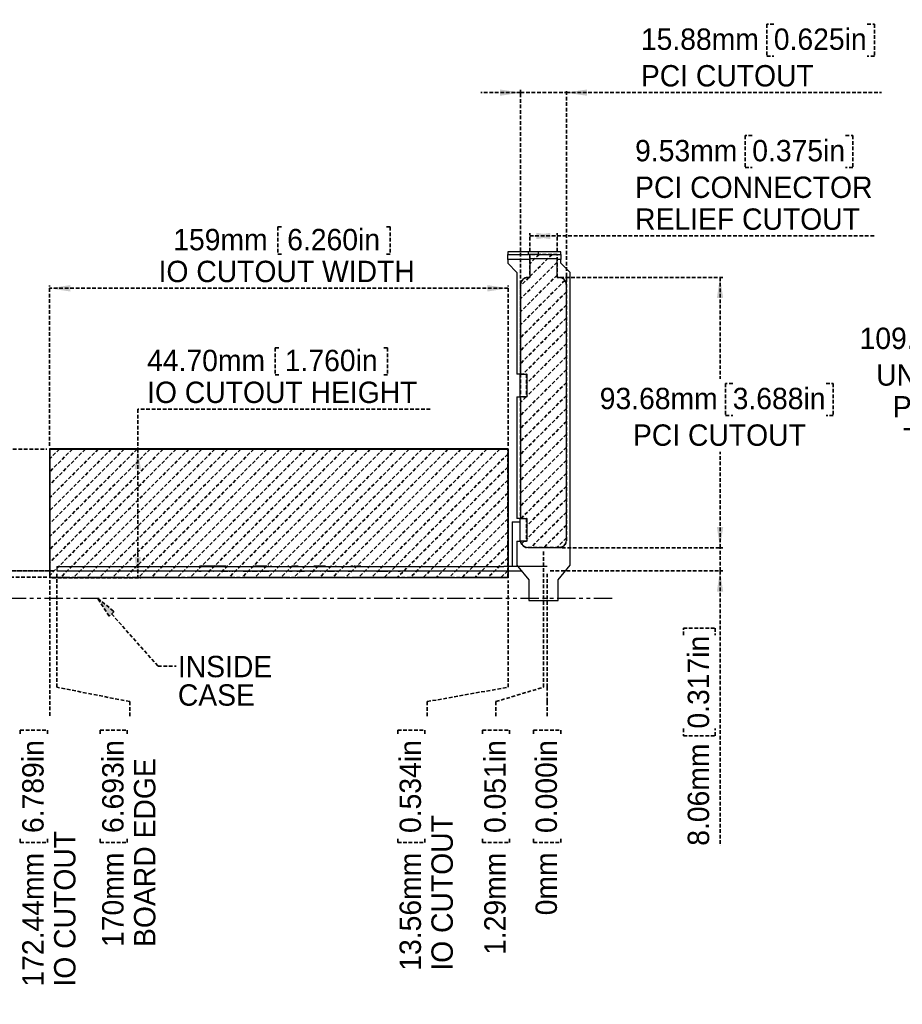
# Model space of a CAD drawing. Header units: millimetres. Extents: x 0 to 1280, y 0 to 1010.
# Tile 4 of 14: x 389 to 695, y 274 to 615. Entities that reach past the tile are written whole.
import ezdxf

# ---------------------------------------------------------------- set-up
doc = ezdxf.new("R2010")
doc.units = ezdxf.units.MM
for name, pattern in [('SLD-Center', [19.05, 15.24, -1.27, 1.27, -1.27]), ('SLD-Dashed', [1.905, 1.27, -0.635]), ('SLD-Phantom', [12.7, 6.35, -1.27, 1.27, -1.27, 1.27, -1.27]), ('SLD-Solid', [0])]:
    doc.linetypes.add(name, pattern=pattern)
doc.layers.add('LAYER0', color=179, linetype='SLD-Solid', lineweight=50)
doc.layers.add('LAYER1', color=179, linetype='SLD-Dashed', lineweight=35)
doc.layers.add('SLD-0', color=179, linetype='SLD-Solid')
doc.styles.add('SLDTEXTSTYLE0', font='ARIAL.TTF', dxfattribs={"width": 0.948})
doc.dimstyles.new('SLDDIMSTYLE0', dxfattribs={"dimtxt": 7.408333, "dimasz": 2.116667, "dimexe": 0, "dimexo": 0.0625, "dimgap": 1.852083, "dimtad": 0, "dimtih": 1, "dimtoh": 1, "dimdec": 0, "dimrnd": 1e-09, "dimdsep": 46, "dimtxsty": 'SLDTEXTSTYLE0', "dimblk1": 'NONE', "dimblk2": 'NONE', "dimsah": 1, "dimcen": 0.09, "dimadec": 0, "dimazin": 2, "dimtfac": 1, "dimtdec": 0, "dimtofl": 0, "dimtmove": 0, "dimatfit": 3, "dimldrblk": 'NONE', "dimfxl": 1, "dimfrac": 2, "dimtolj": 1, "dimtzin": 12, "dimarcsym": 0})
doc.dimstyles.new('SLDDIMSTYLE1', dxfattribs={"dimtxt": 7.408333, "dimasz": 2.116667, "dimexe": 0, "dimexo": 0.0625, "dimgap": 1.852083, "dimtad": 0, "dimtih": 1, "dimtoh": 1, "dimrnd": 1e-09, "dimzin": 12, "dimdsep": 46, "dimtxsty": 'SLDTEXTSTYLE0', "dimblk1": 'NONE', "dimblk2": 'NONE', "dimsah": 1, "dimcen": 0.09, "dimsd2": 1, "dimadec": 0, "dimazin": 3, "dimtfac": 1, "dimtdec": 0, "dimtofl": 0, "dimtmove": 0, "dimatfit": 3, "dimldrblk": 'NONE', "dimfxl": 1, "dimfrac": 2, "dimtolj": 1, "dimtzin": 12, "dimarcsym": 0})
doc.dimstyles.new('SLDDIMSTYLE2', dxfattribs={"dimtxt": 7.408333, "dimasz": 2.116667, "dimexe": 0, "dimexo": 0.0625, "dimgap": 1.852083, "dimtad": 0, "dimtih": 1, "dimtoh": 1, "dimdec": 0, "dimrnd": 1e-09, "dimzin": 12, "dimdsep": 46, "dimtxsty": 'SLDTEXTSTYLE0', "dimblk1": 'NONE', "dimblk2": 'NONE', "dimsah": 1, "dimcen": 0.09, "dimsd2": 1, "dimadec": 0, "dimazin": 3, "dimtfac": 1, "dimtdec": 0, "dimtofl": 0, "dimtmove": 0, "dimatfit": 3, "dimldrblk": 'NONE', "dimfxl": 1, "dimfrac": 2, "dimtolj": 1, "dimtzin": 12, "dimarcsym": 0})
doc.dimstyles.new('SLDDIMSTYLE3', dxfattribs={"dimtxt": 7.408333, "dimasz": 2.116667, "dimexe": 0, "dimexo": 0.0625, "dimgap": 1.852083, "dimtad": 0, "dimtih": 1, "dimtoh": 1, "dimrnd": 1e-09, "dimzin": 4, "dimdsep": 46, "dimtxsty": 'SLDTEXTSTYLE0', "dimblk1": 'NONE', "dimblk2": 'NONE', "dimsah": 1, "dimcen": 0.09, "dimsd2": 1, "dimadec": 0, "dimazin": 1, "dimtfac": 1, "dimtdec": 0, "dimtofl": 0, "dimtmove": 0, "dimatfit": 3, "dimldrblk": 'NONE', "dimfxl": 1, "dimfrac": 2, "dimtolj": 1, "dimtzin": 12, "dimarcsym": 0})
doc.dimstyles.new('SLDDIMSTYLE4', dxfattribs={"dimtxt": 7.408333, "dimasz": 2.116667, "dimexe": 0, "dimexo": 0.0625, "dimgap": 1.852083, "dimtad": 0, "dimtih": 1, "dimtoh": 1, "dimrnd": 1e-09, "dimzin": 12, "dimdsep": 46, "dimtxsty": 'SLDTEXTSTYLE0', "dimblk1": 'NONE', "dimblk2": 'NONE', "dimsah": 1, "dimcen": 0.09, "dimadec": 0, "dimazin": 3, "dimtfac": 1, "dimtofl": 0, "dimtmove": 0, "dimatfit": 3, "dimldrblk": 'NONE', "dimfxl": 1, "dimfrac": 2, "dimtolj": 1, "dimtzin": 12, "dimarcsym": 0})
doc.dimstyles.new('SLDDIMSTYLE5', dxfattribs={"dimtxt": 7.408333, "dimasz": 2.116667, "dimexe": 0, "dimexo": 0.0625, "dimgap": 1.852083, "dimtad": 0, "dimtih": 1, "dimtoh": 1, "dimdec": 0, "dimrnd": 1e-09, "dimzin": 12, "dimdsep": 46, "dimtxsty": 'SLDTEXTSTYLE0', "dimblk1": 'NONE', "dimblk2": 'NONE', "dimsah": 1, "dimcen": 0.09, "dimadec": 0, "dimazin": 3, "dimtfac": 1, "dimtofl": 0, "dimtmove": 0, "dimatfit": 3, "dimldrblk": 'NONE', "dimfxl": 1, "dimfrac": 2, "dimtolj": 1, "dimtzin": 12, "dimarcsym": 0})
doc.dimstyles.new('SLDDIMSTYLE6', dxfattribs={"dimtxt": 7.408333, "dimasz": 2.116667, "dimexe": 0, "dimexo": 0.0625, "dimgap": 1.852083, "dimtad": 0, "dimtih": 1, "dimtoh": 1, "dimrnd": 1e-09, "dimzin": 4, "dimdsep": 46, "dimtxsty": 'SLDTEXTSTYLE0', "dimblk1": 'NONE', "dimblk2": 'NONE', "dimsah": 1, "dimcen": 0.09, "dimadec": 0, "dimazin": 1, "dimtfac": 1, "dimtofl": 0, "dimtmove": 0, "dimatfit": 3, "dimldrblk": 'NONE', "dimfxl": 1, "dimfrac": 2, "dimtolj": 1, "dimtzin": 12, "dimarcsym": 0})
doc.dimstyles.new('SLDDIMSTYLE7', dxfattribs={"dimtxt": 7.408333, "dimasz": 2.116667, "dimexe": 0, "dimexo": 0.0625, "dimgap": 1.852083, "dimtad": 0, "dimtih": 1, "dimtoh": 1, "dimrnd": 1e-09, "dimzin": 12, "dimdsep": 46, "dimtxsty": 'SLDTEXTSTYLE0', "dimblk1": 'NONE', "dimblk2": 'NONE', "dimsah": 1, "dimcen": 0, "dimadec": 0, "dimazin": 3, "dimtfac": 1, "dimtmove": 0, "dimatfit": 3, "dimldrblk": 'NONE', "dimfxl": 1, "dimfrac": 2, "dimtolj": 1, "dimtzin": 12, "dimarcsym": 0})

# ---------------------------------------------------------------- blocks, each defined once
blk = doc.blocks.new('SW_NOTE_0_1')
at = {"layer": 'LAYER1', "color": 0, "insert": (0, 9.55), "char_height": 7.408, "attachment_point": 1, "style": 'SLDTEXTSTYLE0'}
blk.add_mtext('INSIDE', dxfattribs=at)
blk = doc.blocks.new('SW_NOTE_0_2')
at = {"layer": 'LAYER1', "color": 0, "insert": (0, 9.55), "char_height": 7.408, "attachment_point": 1, "style": 'SLDTEXTSTYLE0'}
blk.add_mtext('CASE', dxfattribs=at)
blk = doc.blocks.new('SW_NOTE_0')
at = {"layer": 'LAYER1', "color": 7}
for name, p in [('SW_NOTE_0_1', (0.58, -6.01)), ('SW_NOTE_0_2', (0.58, -15.88))]:
    blk.add_blockref(name, p, dxfattribs=at)
blk = doc.blocks.new('SW_HATCH_0')
at = {"color": 0, "linetype": 'SLD-Dashed', "lineweight": 35}
for p, q in [((0, 0), (-3.23, -3.23)), ((4.49, 0), (-3.23, -7.72)), ((6.29, -2.69), (-6.41, -15.39)), ((6.29, -7.18), (-6.41, -19.88)), ((-3.49, -7.98), (-6.41, -10.9)), ((8.96, -9), (-6.41, -24.37)), ((9.47, -12.98), (-6.41, -28.86)), ((9.47, -17.47), (-6.41, -33.35)), ((9.47, -21.96), (-6.41, -37.84)), ((9.47, -26.45), (-5.61, -41.53)), ((9.47, -30.94), (-4.37, -44.78)), ((9.47, -35.43), (-4.37, -49.27)), ((9.47, -39.92), (-6.41, -55.8)), ((9.47, -44.41), (-6.41, -60.29)), ((9.47, -48.9), (-6.41, -64.78)), ((-4.5, -49.4), (-6.41, -51.31)), ((9.47, -53.39), (-6.41, -69.27)), ((9.47, -57.88), (-6.41, -73.76)), ((9.47, -62.37), (-6.41, -78.25)), ((9.47, -66.86), (-6.41, -82.74)), ((9.47, -71.35), (-6.41, -87.23)), ((9.47, -75.84), (-6.25, -91.57)), ((9.47, -80.34), (-4.37, -94.17)), ((9.47, -84.83), (-4.37, -98.66)), ((9.47, -89.32), (-2.87, -101.65)), ((9.47, -93.81), (1.62, -101.65)), ((9.47, -98.3), (6.11, -101.65)), ((-5.15, -99.44), (-6.07, -100.37))]:
    blk.add_line(p, q, dxfattribs=at)
blk = doc.blocks.new('SW_HATCH_1')
at = {"color": 0, "linetype": 'SLD-Dashed', "lineweight": 35}
for p, q in [((0, 0), (-3.35, -3.35)), ((4.49, 0), (-3.35, -7.84)), ((8.98, 0), (-3.35, -12.33)), ((13.47, 0), (-3.35, -16.82)), ((17.96, 0), (-3.35, -21.31)), ((22.45, 0), (-3.35, -25.8)), ((26.94, 0), (-3.35, -30.29)), ((31.43, 0), (-3.35, -34.78)), ((35.92, 0), (-3.35, -39.27)), ((40.41, 0), (-3.35, -43.76)), ((44.9, 0), (0.45, -44.45)), ((49.39, 0), (4.94, -44.45)), ((53.88, 0), (9.43, -44.45)), ((58.37, 0), (13.92, -44.45)), ((62.86, 0), (18.41, -44.45)), ((67.35, 0), (22.9, -44.45)), ((71.84, 0), (27.39, -44.45)), ((76.33, 0), (31.88, -44.45)), ((80.82, 0), (36.37, -44.45)), ((85.31, 0), (40.86, -44.45)), ((89.8, 0), (45.35, -44.45)), ((94.29, 0), (49.84, -44.45)), ((98.78, 0), (54.33, -44.45)), ((103.27, 0), (58.82, -44.45)), ((107.76, 0), (63.31, -44.45)), ((112.25, 0), (67.8, -44.45)), ((116.74, 0), (72.29, -44.45)), ((121.23, 0), (76.78, -44.45)), ((125.72, 0), (81.27, -44.45)), ((130.21, 0), (85.76, -44.45)), ((134.7, 0), (90.25, -44.45)), ((139.19, 0), (94.74, -44.45)), ((143.68, 0), (99.23, -44.45)), ((148.17, 0), (103.72, -44.45)), ((152.66, 0), (108.21, -44.45)), ((155.4, -1.76), (112.7, -44.45)), ((155.4, -6.25), (117.19, -44.45)), ((155.4, -10.74), (121.68, -44.45)), ((155.4, -15.23), (126.17, -44.45)), ((155.4, -19.72), (130.66, -44.45)), ((155.4, -24.21), (135.16, -44.45)), ((155.4, -28.7), (139.65, -44.45)), ((155.4, -33.19), (144.14, -44.45)), ((155.4, -37.68), (148.63, -44.45)), ((155.4, -42.17), (153.12, -44.45))]:
    blk.add_line(p, q, dxfattribs=at)
blk = doc.blocks.new('_D')
at = {"layer": 'LAYER1'}
for p, q in [((572.2, 383.45), (572.2, 422.75)), ((572.2, 378.45), (572.2, 383.45)), ((572.2, 378.45), (572.2, 373.45)), ((567.51, 368.57), (576.89, 368.57)), ((567.51, 368.57), (567.51, 366.92)), ((576.89, 368.57), (576.89, 366.92)), ((567.51, 329.62), (567.51, 331.26)), ((576.89, 329.62), (576.89, 331.26)), ((567.51, 329.62), (576.89, 329.62))]:
    blk.add_line(p, q, dxfattribs=at)
at = {"layer": 'LAYER1', "char_height": 7.408, "attachment_point": 1, "rotation": 90, "style": 'SLDTEXTSTYLE0'}
for s, insert in [('0.000in', (568.17, 332.91)), ('0mm', (568.17, 304.39))]:
    blk.add_mtext(s, dxfattribs=dict(at, insert=insert))
blk = doc.blocks.new('_None')
blk = doc.blocks.new('_D_1')
at = {"layer": 'LAYER1', "color": 7}
for p, q in [((570.92, 383.45), (570.92, 430.81)), ((554.42, 378.45), (570.92, 383.45)), ((554.42, 378.45), (554.42, 373.45)), ((549.73, 368.57), (559.11, 368.57)), ((549.73, 368.57), (549.73, 366.92)), ((559.11, 368.57), (559.11, 366.92)), ((549.73, 329.62), (549.73, 331.26)), ((559.11, 329.62), (559.11, 331.26)), ((549.73, 329.62), (559.11, 329.62))]:
    blk.add_line(p, q, dxfattribs=at)
at = {"layer": 'LAYER1', "color": 7, "char_height": 7.408, "attachment_point": 1, "rotation": 90, "style": 'SLDTEXTSTYLE0'}
for s, insert in [('0.051in', (550.39, 332.91)), ('1.29mm', (550.39, 290.67))]:
    blk.add_mtext(s, dxfattribs=dict(at, insert=insert))
blk = doc.blocks.new('_D_2')
at = {"layer": 'LAYER1'}
for p, q in [((558.64, 383.45), (558.64, 420.4)), ((530.58, 378.45), (558.64, 383.45)), ((530.58, 378.45), (530.58, 373.45)), ((520.37, 368.57), (529.76, 368.57)), ((520.37, 368.57), (520.37, 366.92)), ((529.76, 368.57), (529.76, 366.92)), ((520.37, 329.62), (520.37, 331.26)), ((529.76, 329.62), (529.76, 331.26)), ((520.37, 329.62), (529.76, 329.62))]:
    blk.add_line(p, q, dxfattribs=at)
at = {"layer": 'LAYER1', "char_height": 7.408, "attachment_point": 1, "rotation": 90, "style": 'SLDTEXTSTYLE0'}
for s, insert in [('0.534in', (521.03, 332.91)), ('IO CUTOUT', (532.07, 285.18)), ('13.56mm', (521.03, 285.18))]:
    blk.add_mtext(s, dxfattribs=dict(at, insert=insert))
blk = doc.blocks.new('_D_3')
at = {"layer": 'LAYER1'}
for p, q in [((402.2, 383.45), (402.2, 422.75)), ((427.47, 378.45), (402.2, 383.45)), ((427.47, 378.45), (427.47, 373.45)), ((417.26, 368.57), (426.64, 368.57)), ((417.26, 368.57), (417.26, 366.92)), ((426.64, 368.57), (426.64, 366.92)), ((417.26, 329.62), (417.26, 331.26)), ((426.64, 329.62), (426.64, 331.26)), ((417.26, 329.62), (426.64, 329.62))]:
    blk.add_line(p, q, dxfattribs=at)
at = {"layer": 'LAYER1', "char_height": 7.408, "attachment_point": 1, "rotation": 90, "style": 'SLDTEXTSTYLE0'}
for s, insert in [('6.693in', (417.92, 332.91)), ('BOARD EDGE', (428.96, 293.41)), ('170mm', (417.92, 293.41))]:
    blk.add_mtext(s, dxfattribs=dict(at, insert=insert))
blk = doc.blocks.new('_D_4')
at = {"layer": 'LAYER1'}
for p, q in [((399.76, 420.53), (399.76, 373.45)), ((389.55, 368.57), (398.93, 368.57)), ((389.55, 368.57), (389.55, 366.92)), ((398.93, 368.57), (398.93, 366.92)), ((389.55, 329.62), (389.55, 331.26)), ((398.93, 329.62), (398.93, 331.26)), ((389.55, 329.62), (398.93, 329.62))]:
    blk.add_line(p, q, dxfattribs=at)
at = {"layer": 'LAYER1', "char_height": 7.408, "attachment_point": 1, "rotation": 90, "style": 'SLDTEXTSTYLE0'}
for s, insert in [('6.789in', (390.21, 332.91)), ('IO CUTOUT', (401.25, 279.68)), ('172.44mm', (390.21, 279.68))]:
    blk.add_mtext(s, dxfattribs=dict(at, insert=insert))
blk = doc.blocks.new('_D_6')
at = {"layer": 'LAYER1', "color": 7}
for p, q in [((286.32, 432.57), (283.85, 432.57)), ((283.85, 432.57), (283.85, 421.53)), ((318.7, 432.57), (321.16, 432.57)), ((321.16, 432.57), (321.16, 421.53)), ((283.85, 421.53), (286.32, 421.53)), ((321.16, 421.53), (318.7, 421.53)), ((398.76, 421.53), (323.63, 421.53))]:
    blk.add_line(p, q, dxfattribs=at)
at = {"layer": 'LAYER1', "color": 7, "char_height": 7.408, "attachment_point": 1, "style": 'SLDTEXTSTYLE0'}
for s, insert in [('7.30mm', (245.71, 431.08)), ('0.288in', (286.32, 431.08)), ('IO CUTOUT', (245.71, 418.39))]:
    blk.add_mtext(s, dxfattribs=dict(at, insert=insert))
blk = doc.blocks.new('_D_7')
at = {"layer": 'LAYER1', "color": 7}
for p, q in [((284.12, 461.71), (281.65, 461.71)), ((281.65, 461.71), (281.65, 450.67)), ((316.5, 461.71), (318.97, 461.71)), ((318.97, 461.71), (318.97, 450.67)), ((281.65, 450.67), (284.12, 450.67)), ((318.97, 450.67), (316.5, 450.67)), ((328.63, 450.67), (323.63, 450.67)), ((328.63, 450.67), (333.63, 423.75)), ((333.63, 423.75), (401.2, 423.75))]:
    blk.add_line(p, q, dxfattribs=at)
at = {"layer": 'LAYER1', "color": 7, "attachment_point": 1, "style": 'SLDTEXTSTYLE0'}
for s, insert, char_height in [('9.53mm', (243.51, 460.22), 7.408), ('0.375in', (284.12, 460.22), 7.408), ('BOARD BOTTOM', (243.51, 447.53), 7.4083)]:
    blk.add_mtext(s, dxfattribs=dict(at, insert=insert, char_height=char_height))
blk = doc.blocks.new('_D_8')
at = {"layer": 'LAYER1', "color": 7}
for p, q in [((286.32, 488.72), (283.85, 488.72)), ((283.85, 488.72), (283.85, 477.67)), ((318.7, 488.72), (321.16, 488.72)), ((321.16, 488.72), (321.16, 477.67)), ((283.85, 477.67), (286.32, 477.67)), ((321.16, 477.67), (318.7, 477.67)), ((328.63, 477.67), (323.63, 477.67)), ((328.63, 477.67), (333.63, 465.98)), ((333.63, 465.98), (398.76, 465.98))]:
    blk.add_line(p, q, dxfattribs=at)
at = {"layer": 'LAYER1', "color": 7, "char_height": 7.408, "attachment_point": 1, "style": 'SLDTEXTSTYLE0'}
for s, insert in [('51.75mm', (240.22, 487.22)), ('2.038in', (286.32, 487.22)), ('IO CUTOUT', (240.22, 474.53))]:
    blk.add_mtext(s, dxfattribs=dict(at, insert=insert))
blk = doc.blocks.new('_D_9')
at = {"layer": 'LAYER1', "color": 7}
for p, q in [((371.63, 423.75), (371.63, 437.58)), ((401.2, 423.75), (370.63, 423.75)), ((371.63, 423.75), (371.63, 414.22)), ((371.63, 414.22), (371.63, 291.66)), ((336.86, 364.65), (336.86, 367.12)), ((336.86, 367.12), (347.9, 367.12)), ((347.9, 367.12), (347.9, 364.65)), ((336.86, 332.27), (336.86, 329.8)), ((347.9, 329.8), (347.9, 332.27)), ((336.86, 329.8), (347.9, 329.8))]:
    blk.add_line(p, q, dxfattribs=at)
for points in [[(371.63, 423.75), (372.74, 430.94), (370.53, 430.94)], [(371.63, 414.22), (370.53, 407.03), (372.74, 407.03)]]:
    blk.add_solid(points, dxfattribs=at)
at = {"layer": 'LAYER1', "color": 7, "attachment_point": 1, "rotation": 90, "style": 'SLDTEXTSTYLE0'}
for s, insert, char_height in [('0.375in', (338.35, 332.27), 7.408), ('6-32 THREADED ', (351.04, 291.66), 7.4083), ('POST LENGTH', (362.08, 291.66), 7.4083), ('9.53mm', (338.35, 291.66), 7.408)]:
    blk.add_mtext(s, dxfattribs=dict(at, insert=insert, char_height=char_height))
blk = doc.blocks.new('_D_10')
at = {"layer": 'LAYER1'}
for p, q in [((478.79, 542.96), (478.79, 533.58)), ((478.79, 542.96), (480.43, 542.96)), ((517.74, 542.96), (516.09, 542.96)), ((517.74, 542.96), (517.74, 533.58)), ((478.79, 533.58), (480.43, 533.58)), ((517.74, 533.58), (516.09, 533.58)), ((399.63, 467.1), (399.63, 522.71)), ((558.64, 467.1), (558.64, 522.71)), ((558.64, 521.71), (399.63, 521.71))]:
    blk.add_line(p, q, dxfattribs=at)
for points in [[(399.63, 521.71), (406.83, 520.6), (406.83, 522.82)], [(558.64, 521.71), (551.45, 522.82), (551.45, 520.6)]]:
    blk.add_solid(points, dxfattribs=at)
at = {"layer": 'LAYER1', "attachment_point": 1, "style": 'SLDTEXTSTYLE0'}
for s, insert, char_height in [('6.260in', (482.08, 542.3), 7.408), ('159mm', (442.57, 542.3), 7.408), ('IO CUTOUT WIDTH', (437.48, 531.26), 7.4083)]:
    blk.add_mtext(s, dxfattribs=dict(at, insert=insert, char_height=char_height))
blk = doc.blocks.new('_D_11')
at = {"layer": 'LAYER1'}
for p, q in [((477.94, 501.06), (477.94, 491.68)), ((477.94, 501.06), (479.59, 501.06)), ((516.9, 501.06), (515.25, 501.06)), ((516.9, 501.06), (516.9, 491.68)), ((477.94, 491.68), (479.59, 491.68)), ((516.9, 491.68), (515.25, 491.68)), ((531.65, 479.81), (430.27, 479.81)), ((430.27, 479.81), (430.27, 466.1)), ((400.63, 466.1), (431.27, 466.1)), ((430.27, 466.1), (430.27, 421.4)), ((400.63, 421.4), (431.27, 421.4))]:
    blk.add_line(p, q, dxfattribs=at)
for points in [[(430.27, 466.1), (429.16, 458.91), (431.37, 458.91)], [(430.27, 421.4), (431.37, 428.59), (429.16, 428.59)]]:
    blk.add_solid(points, dxfattribs=at)
at = {"layer": 'LAYER1', "attachment_point": 1, "style": 'SLDTEXTSTYLE0'}
for s, insert, char_height in [('44.70mm', (433.5, 500.4), 7.408), ('1.760in', (481.24, 500.4), 7.408), ('IO CUTOUT HEIGHT', (433.5, 489.36), 7.4083)]:
    blk.add_mtext(s, dxfattribs=dict(at, insert=insert, char_height=char_height))
blk = doc.blocks.new('_D_12')
at = {"layer": 'LAYER1', "color": 7}
for p, q in [((576.68, 525.49), (633.12, 525.49)), ((632.12, 525.49), (632.12, 490.36)), ((636.51, 488.72), (634.04, 488.72)), ((634.04, 488.72), (634.04, 477.67)), ((668.89, 488.72), (671.36, 488.72)), ((671.36, 488.72), (671.36, 477.67)), ((634.04, 477.67), (636.51, 477.67)), ((671.36, 477.67), (668.89, 477.67)), ((632.12, 431.81), (632.12, 464.98)), ((577.31, 431.81), (633.12, 431.81))]:
    blk.add_line(p, q, dxfattribs=at)
for points in [[(632.12, 525.49), (631.02, 518.3), (633.23, 518.3)], [(632.12, 431.81), (633.23, 439), (631.02, 439)]]:
    blk.add_solid(points, dxfattribs=at)
at = {"layer": 'LAYER1', "color": 7, "char_height": 7.408, "attachment_point": 1, "style": 'SLDTEXTSTYLE0'}
for s, insert in [('93.68mm', (590.42, 487.22)), ('3.688in', (636.51, 487.22)), ('PCI CUTOUT', (601.94, 474.53))]:
    blk.add_mtext(s, dxfattribs=dict(at, insert=insert))
blk = doc.blocks.new('_D_13')
at = {"layer": 'LAYER1', "color": 7}
for p, q in [((650.78, 613.26), (648.31, 613.26)), ((648.31, 613.26), (648.31, 602.22)), ((683.16, 613.26), (685.63, 613.26)), ((685.63, 613.26), (685.63, 602.22)), ((648.31, 602.22), (650.78, 602.22)), ((685.63, 602.22), (683.16, 602.22)), ((562.98, 485.06), (562.98, 590.53)), ((578.85, 523.95), (578.85, 590.53)), ((562.98, 589.53), (549.15, 589.53)), ((562.98, 589.53), (578.85, 589.53)), ((578.85, 589.53), (688.1, 589.53))]:
    blk.add_line(p, q, dxfattribs=at)
for points in [[(562.98, 589.53), (555.79, 590.64), (555.79, 588.42)], [(578.85, 589.53), (586.04, 588.42), (586.04, 590.64)]]:
    blk.add_solid(points, dxfattribs=at)
at = {"layer": 'LAYER1', "color": 7, "char_height": 7.408, "attachment_point": 1, "style": 'SLDTEXTSTYLE0'}
for s, insert in [('15.88mm', (604.69, 611.77)), ('0.625in', (650.78, 611.77)), ('PCI CUTOUT', (604.69, 599.08))]:
    blk.add_mtext(s, dxfattribs=dict(at, insert=insert))
blk = doc.blocks.new('_D_14')
at = {"layer": 'LAYER1', "color": 7}
for p, q in [((632.12, 431.81), (632.12, 445.64)), ((577.31, 431.81), (633.12, 431.81)), ((632.12, 423.75), (632.12, 431.81)), ((573.2, 423.75), (633.12, 423.75)), ((632.12, 423.75), (632.12, 328.49)), ((619.43, 401.47), (619.43, 403.94)), ((619.43, 403.94), (630.48, 403.94)), ((630.48, 403.94), (630.48, 401.47)), ((619.43, 369.1), (619.43, 366.63)), ((630.48, 366.63), (630.48, 369.1)), ((619.43, 366.63), (630.48, 366.63))]:
    blk.add_line(p, q, dxfattribs=at)
for points in [[(632.12, 431.81), (633.23, 439), (631.02, 439)], [(632.12, 423.75), (631.02, 416.56), (633.23, 416.56)]]:
    blk.add_solid(points, dxfattribs=at)
at = {"layer": 'LAYER1', "color": 7, "char_height": 7.408, "attachment_point": 1, "rotation": 90, "style": 'SLDTEXTSTYLE0'}
for s, insert in [('0.317in', (620.93, 369.1)), ('8.06mm', (620.93, 328.49))]:
    blk.add_mtext(s, dxfattribs=dict(at, insert=insert))
blk = doc.blocks.new('_D_15')
at = {"layer": 'LAYER1', "color": 7}
for p, q in [((643.3, 574.62), (640.83, 574.62)), ((640.83, 574.62), (640.83, 563.58)), ((675.68, 574.62), (678.15, 574.62)), ((678.15, 574.62), (678.15, 563.58)), ((640.83, 563.58), (643.3, 563.58)), ((678.15, 563.58), (675.68, 563.58)), ((566.15, 534.46), (566.15, 540.84)), ((566.15, 539.84), (575.68, 539.84)), ((575.68, 534.46), (575.68, 540.84)), ((575.68, 539.84), (685.55, 539.84))]:
    blk.add_line(p, q, dxfattribs=at)
for points in [[(566.15, 539.84), (573.34, 538.74), (573.34, 540.95)], [(575.68, 539.84), (568.49, 540.95), (568.49, 538.74)]]:
    blk.add_solid(points, dxfattribs=at)
at = {"layer": 'LAYER1', "color": 7, "attachment_point": 1, "style": 'SLDTEXTSTYLE0'}
for s, insert, char_height in [('0.375in', (643.3, 573.13), 7.408), ('9.53mm', (602.69, 573.13), 7.408), ('PCI CONNECTOR', (602.69, 560.44), 7.4083), ('RELIEF CUTOUT', (602.69, 549.39), 7.4083)]:
    blk.add_mtext(s, dxfattribs=dict(at, insert=insert, char_height=char_height))
blk = doc.blocks.new('_D_29')
at = {"layer": 'LAYER1'}
for p, q in [((343.95, 814.53), (343.95, 805.15)), ((343.95, 814.53), (345.6, 814.53)), ((382.91, 814.53), (381.26, 814.53)), ((382.91, 814.53), (382.91, 805.15)), ((343.95, 805.15), (345.6, 805.15)), ((382.91, 805.15), (381.26, 805.15)), ((389.37, 793.28), (292.93, 793.28)), ((407.26, 768.41), (389.37, 793.28)), ((409.48, 765.32), (407.26, 768.41))]:
    blk.add_line(p, q, dxfattribs=at)
blk.add_solid([(407.26, 768.41), (403.96, 774.9), (402.16, 773.6)], dxfattribs=at)
at = {"layer": 'LAYER1', "char_height": 7.408, "attachment_point": 1, "style": 'SLDTEXTSTYLE0'}
for s, insert in [('%%c', (290.81, 813.87)), ('3.81mm', (305, 813.87)), ('0.150in', (347.25, 813.87)), ('TYP.', (329.78, 802.83))]:
    blk.add_mtext(s, dxfattribs=dict(at, insert=insert))
blk = doc.blocks.new('_D_41')
at = {"layer": 'LAYER1', "color": 7}
for p, q in [((899.5, 533.46), (723.96, 533.46)), ((724.96, 533.46), (724.96, 511.21)), ((732.1, 509.57), (729.63, 509.57)), ((729.63, 509.57), (729.63, 498.52)), ((764.47, 509.57), (766.94, 509.57)), ((766.94, 509.57), (766.94, 498.52)), ((729.63, 498.52), (732.1, 498.52)), ((766.94, 498.52), (764.47, 498.52)), ((724.96, 423.75), (724.96, 452.7)), ((912.2, 423.75), (723.96, 423.75))]:
    blk.add_line(p, q, dxfattribs=at)
for points in [[(724.96, 533.46), (723.86, 526.27), (726.07, 526.27)], [(724.96, 423.75), (726.07, 430.94), (723.86, 430.94)]]:
    blk.add_solid(points, dxfattribs=at)
at = {"layer": 'LAYER1', "color": 7, "attachment_point": 1, "style": 'SLDTEXTSTYLE0'}
for s, insert, char_height in [('109.72mm', (680.51, 508.07), 7.408), ('4.320in', (732.1, 508.07), 7.408), ('UNDER SIDE OF', (686.27, 495.38), 7.4083), ('PCI BRACKET', (692.04, 484.34), 7.4083), ('TO BOTTOM', (695.6, 473.3), 7.408), ('OF BOARD', (699.17, 462.25), 7.408)]:
    blk.add_mtext(s, dxfattribs=dict(at, insert=insert, char_height=char_height))

msp = doc.modelspace()

# ---------------------------------------------------------------- hatches: boundary and pattern name
at = {"layer": 'LAYER1'}
msp.add_hatch(color=256, dxfattribs=at).paths.add_polyline_path([(422.093, 409.643), (420.301, 408.051), (416.422, 414.224)], flags=0)

# ---------------------------------------------------------------- linework, layer by layer
at = {"layer": 'LAYER0', "linetype": 'SLD-Phantom', "lineweight": 25}
msp.add_line((594.733, 414.224), (351.33, 414.224), dxfattribs=at)
at = {"layer": 'LAYER1'}
for p, q in [((575.678, 533.465), (566.153, 533.465)), ((566.153, 533.465), (566.153, 525.489)), ((575.678, 525.489), (575.678, 533.465)), ((562.978, 522.949), (562.978, 491.936)), ((566.153, 525.489), (565.518, 525.489)), ((576.313, 525.489), (575.678, 525.489)), ((578.853, 434.354), (578.853, 522.949)), ((562.978, 491.936), (565.02, 491.936)), ((565.02, 491.936), (565.02, 484.062)), ((565.02, 484.062), (562.978, 484.062)), ((562.978, 484.062), (562.978, 441.898)), ((399.761, 465.977), (399.761, 421.527)), ((558.511, 465.977), (399.761, 465.977)), ((558.511, 421.527), (558.511, 465.977)), ((562.978, 441.898), (565.02, 441.898)), ((565.02, 441.898), (565.02, 434.024)), ((565.02, 434.024), (563, 434.024)), ((565.518, 431.814), (576.313, 431.814)), ((399.761, 421.527), (558.511, 421.527)), ((420.301, 408.051), (416.422, 414.224)), ((416.422, 414.224), (422.093, 409.643)), ((422.093, 409.643), (420.301, 408.051)), ((421.197, 408.847), (437.244, 390.776)), ((437.244, 390.776), (443.594, 390.776))]:
    msp.add_line(p, q, dxfattribs=at)
at = {"layer": 'LAYER1', "color": 7, "linetype": 'SLD-Solid', "lineweight": 25}
for p, q in [((399.761, 465.977), (558.511, 465.977)), ((399.761, 465.977), (399.761, 421.527)), ((558.511, 465.977), (558.511, 421.527)), ((399.761, 421.527), (558.511, 421.527))]:
    msp.add_line(p, q, dxfattribs=at)
at = {"layer": 'LAYER1'}
for centre, start, end in [((565.518, 522.949), 90, 180), ((576.313, 522.949), 0, 90), ((565.518, 434.354), 187.46759, 270), ((576.313, 434.354), 270, 0)]:
    msp.add_arc(centre, 2.54, start, end, dxfattribs=at)
at = {"layer": 'SLD-0', "color": 7, "linetype": 'SLD-Solid', "lineweight": 25}
for p, q in [((558.533, 534.379), (558.533, 533.465)), ((565.772, 534.379), (558.533, 534.379)), ((558.533, 533.465), (565.772, 533.465)), ((558.533, 531.687), (558.533, 533.465)), ((565.772, 533.465), (565.772, 534.379)), ((569.074, 534.379), (565.772, 534.379)), ((569.074, 533.465), (565.772, 533.465)), ((576.948, 534.379), (569.074, 534.379)), ((569.074, 534.379), (569.074, 533.465)), ((569.074, 533.465), (576.948, 533.465)), ((576.948, 533.465), (576.948, 534.379)), ((576.948, 533.465), (576.948, 531.687)), ((566.153, 531.687), (558.533, 531.687)), ((558.533, 531.687), (558.533, 530.417)), ((558.533, 530.417), (561.708, 527.242)), ((566.153, 531.986), (575.678, 531.986)), ((566.153, 531.986), (566.153, 531.687)), ((566.153, 531.687), (566.153, 525.489)), ((575.678, 531.687), (575.678, 531.986)), ((576.948, 531.687), (575.678, 531.687)), ((575.678, 525.489), (575.678, 531.687)), ((576.948, 530.417), (576.948, 531.687)), ((580.123, 527.242), (576.948, 530.417)), ((561.708, 527.242), (561.708, 491.936)), ((580.123, 425.769), (580.123, 527.242)), ((562.978, 522.949), (562.978, 491.936)), ((566.153, 525.489), (565.518, 525.489)), ((576.313, 525.489), (575.678, 525.489)), ((578.853, 434.354), (578.853, 522.949)), ((562.978, 491.936), (561.708, 491.936)), ((562.838, 484.062), (562.838, 491.936)), ((562.978, 491.936), (565.265, 491.936)), ((565.265, 484.062), (565.265, 491.936)), ((561.708, 484.062), (561.708, 441.898)), ((561.708, 484.062), (562.978, 484.062)), ((562.978, 484.062), (562.978, 441.898)), ((565.265, 484.062), (562.978, 484.062)), ((560.095, 440.755), (562.838, 440.755)), ((560.095, 440.755), (560.095, 425.332)), ((562.978, 441.898), (561.708, 441.898)), ((562.838, 434.024), (562.838, 441.898)), ((562.978, 441.898), (565.265, 441.898)), ((565.265, 434.024), (565.265, 441.898)), ((561.708, 434.024), (561.708, 425.769)), ((561.708, 434.024), (563, 434.024)), ((565.265, 434.024), (563, 434.024)), ((565.518, 431.814), (576.313, 431.814)), ((402.201, 425.337), (557.201, 425.337)), ((402.201, 425.337), (402.201, 423.749)), ((402.201, 423.749), (563.344, 423.749)), ((451.438, 423.724), (451.438, 423.749)), ((451.438, 423.724), (452.246, 423.724)), ((451.611, 425.362), (451.611, 425.337)), ((451.925, 425.362), (451.611, 425.362)), ((452.284, 425.362), (451.925, 425.362)), ((451.925, 425.362), (451.925, 425.337)), ((452.246, 423.724), (452.246, 423.749)), ((452.599, 425.362), (452.284, 425.362)), ((452.284, 425.362), (452.284, 425.337)), ((452.56, 423.724), (452.56, 423.749)), ((452.599, 425.362), (452.599, 425.337)), ((454.222, 425.362), (452.599, 425.362)), ((453.73, 423.724), (453.73, 423.749)), ((454.222, 425.362), (454.222, 425.337)), ((454.64, 425.362), (454.222, 425.362)), ((455.156, 425.362), (454.64, 425.362)), ((454.64, 425.362), (454.64, 425.337)), ((454.938, 423.724), (454.938, 423.749)), ((455.156, 425.362), (455.156, 425.337)), ((457.131, 425.362), (455.156, 425.362)), ((455.522, 423.724), (455.522, 423.749)), ((455.813, 423.724), (455.813, 423.749)), ((456.105, 423.724), (456.105, 423.749)), ((456.554, 423.724), (456.554, 423.749)), ((456.554, 423.724), (456.592, 423.724)), ((456.688, 423.724), (456.688, 423.749)), ((457.759, 425.362), (457.131, 425.362)), ((457.131, 425.362), (457.131, 425.337)), ((457.759, 425.362), (457.759, 425.337)), ((459.733, 425.362), (457.759, 425.362)), ((457.83, 423.724), (457.83, 423.749)), ((458.887, 423.724), (458.887, 423.749)), ((458.932, 423.724), (458.932, 423.749)), ((459.291, 423.724), (459.291, 423.749)), ((459.291, 423.724), (459.605, 423.724)), ((459.605, 423.724), (459.605, 423.749)), ((459.65, 423.724), (459.65, 423.749)), ((459.65, 423.724), (460.009, 423.724)), ((460.002, 425.362), (459.733, 425.362)), ((459.733, 425.362), (459.733, 425.337)), ((460.002, 425.362), (460.002, 425.337)), ((460.253, 425.362), (460.002, 425.362)), ((460.009, 423.724), (460.009, 423.749)), ((460.009, 423.724), (461.445, 423.724)), ((460.253, 425.362), (460.253, 425.337)), ((460.361, 425.362), (460.361, 425.337)), ((460.675, 425.362), (460.361, 425.362)), ((460.675, 425.362), (460.675, 425.337)), ((460.926, 425.362), (460.675, 425.362)), ((460.926, 425.362), (460.926, 425.337)), ((461.445, 423.724), (461.445, 423.749)), ((461.579, 423.724), (461.579, 423.749)), ((461.817, 425.362), (461.817, 425.337)), ((461.938, 423.724), (461.938, 423.749)), ((461.938, 423.724), (462.252, 423.724)), ((462.252, 423.724), (462.252, 423.749)), ((462.515, 425.362), (462.515, 425.337)), ((462.881, 423.724), (462.881, 423.749)), ((462.881, 423.724), (463.195, 423.724)), ((463.195, 423.724), (463.195, 423.749)), ((463.554, 423.724), (463.554, 423.749)), ((463.554, 423.724), (464.361, 423.724)), ((463.727, 425.362), (463.727, 425.337)), ((464.361, 423.724), (464.361, 423.749)), ((464.4, 425.362), (464.4, 425.337)), ((466.245, 425.362), (466.245, 425.337)), ((466.829, 423.724), (466.829, 423.749)), ((466.829, 423.724), (466.942, 423.724)), ((466.942, 423.724), (466.942, 423.749)), ((466.942, 423.724), (467.256, 423.724)), ((467.256, 423.724), (467.256, 423.749)), ((467.256, 423.724), (468.715, 423.724)), ((468.079, 425.362), (468.079, 425.337)), ((468.187, 425.362), (468.187, 425.337)), ((468.715, 423.724), (468.715, 423.749)), ((468.715, 423.724), (469.163, 423.724)), ((468.86, 425.362), (468.86, 425.337)), ((469.163, 423.724), (469.163, 423.749)), ((469.163, 423.724), (469.297, 423.724)), ((469.297, 423.724), (469.297, 423.749)), ((469.432, 423.724), (469.432, 423.749)), ((469.813, 423.724), (469.813, 423.749)), ((469.813, 423.724), (471.788, 423.724)), ((469.953, 425.362), (469.953, 425.337)), ((470.323, 425.362), (470.323, 425.337)), ((470.727, 425.362), (470.727, 425.337)), ((471.041, 425.362), (470.727, 425.362)), ((471.534, 425.362), (471.041, 425.362)), ((471.041, 425.362), (471.041, 425.337)), ((471.131, 425.362), (471.131, 425.337)), ((471.534, 425.362), (471.534, 425.337)), ((471.624, 425.362), (471.534, 425.362)), ((471.624, 425.362), (471.624, 425.337)), ((471.967, 425.362), (471.624, 425.362)), ((471.788, 423.724), (471.788, 423.749)), ((471.967, 425.362), (471.967, 425.337)), ((472.499, 425.362), (471.967, 425.362)), ((472.416, 423.724), (472.416, 423.749)), ((472.416, 423.724), (474.39, 423.724)), ((472.499, 425.362), (472.499, 425.337)), ((474.086, 425.362), (472.499, 425.362)), ((474.086, 425.362), (474.086, 425.337)), ((474.603, 425.362), (474.086, 425.362)), ((474.39, 423.724), (474.39, 423.749)), ((474.39, 423.724), (475.018, 423.724)), ((474.603, 425.362), (474.603, 425.337)), ((474.945, 425.362), (474.603, 425.362)), ((474.945, 425.362), (474.945, 425.337)), ((475.018, 423.724), (475.018, 423.749)), ((475.018, 423.724), (475.705, 423.724)), ((475.393, 425.362), (475.393, 425.337)), ((475.708, 425.362), (475.393, 425.362)), ((475.705, 423.724), (475.705, 423.749)), ((475.708, 425.362), (475.708, 425.337)), ((475.764, 425.362), (475.764, 425.337)), ((476.272, 425.362), (476.272, 425.337)), ((476.432, 425.362), (476.272, 425.362)), ((476.432, 425.362), (476.432, 425.337)), ((476.605, 425.362), (476.432, 425.362)), ((476.502, 423.724), (476.502, 423.749)), ((476.605, 425.362), (476.605, 425.337)), ((476.829, 425.362), (476.829, 425.337)), ((477.172, 423.724), (477.172, 423.749)), ((477.24, 423.724), (477.24, 423.749)), ((477.599, 423.724), (477.599, 423.749)), ((478.116, 425.362), (478.116, 425.337)), ((479.057, 423.724), (479.057, 423.749)), ((479.297, 425.362), (479.297, 425.337)), ((479.432, 425.362), (479.394, 425.362)), ((479.432, 425.362), (479.432, 425.337)), ((479.477, 425.362), (479.432, 425.362)), ((479.477, 425.362), (479.477, 425.337)), ((479.881, 425.362), (479.881, 425.337)), ((479.925, 425.362), (479.925, 425.337)), ((479.97, 425.362), (479.97, 425.337)), ((480.874, 423.724), (480.874, 423.749)), ((481.304, 425.362), (481.304, 425.337)), ((482.349, 425.362), (482.304, 425.362)), ((482.349, 425.362), (482.349, 425.337)), ((482.663, 425.362), (482.349, 425.362)), ((482.663, 425.362), (482.663, 425.337)), ((482.736, 423.724), (482.736, 423.749)), ((482.833, 423.724), (483.454, 423.724)), ((483.447, 425.362), (483.447, 425.337)), ((483.454, 423.724), (483.454, 423.749)), ((483.454, 423.724), (483.768, 423.724)), ((483.768, 423.724), (483.768, 423.749)), ((483.782, 423.724), (483.782, 423.749)), ((484.054, 425.362), (484.054, 425.337)), ((484.368, 425.362), (484.054, 425.362)), ((484.368, 425.362), (484.368, 425.337)), ((484.413, 425.362), (484.413, 425.337)), ((484.502, 425.362), (484.413, 425.362)), ((484.502, 425.362), (484.502, 425.337)), ((484.817, 425.362), (484.502, 425.362)), ((484.593, 423.724), (484.593, 423.749)), ((485.901, 425.362), (484.817, 425.362)), ((484.817, 425.362), (484.817, 425.337)), ((485.256, 423.724), (485.312, 423.724)), ((485.348, 423.724), (485.348, 423.749)), ((485.384, 423.724), (485.384, 423.749)), ((485.384, 423.724), (485.698, 423.724)), ((485.698, 423.724), (485.698, 423.749)), ((485.698, 423.724), (485.72, 423.724)), ((485.72, 423.724), (485.72, 423.749)), ((485.901, 425.362), (485.901, 425.337)), ((486.192, 423.724), (486.192, 423.749)), ((486.192, 423.724), (488.031, 423.724)), ((487.688, 425.362), (487.688, 425.337)), ((487.979, 425.362), (487.979, 425.337)), ((488.031, 423.724), (488.031, 423.749)), ((488.227, 425.362), (488.227, 425.337)), ((488.631, 425.362), (488.227, 425.362)), ((488.512, 423.724), (488.512, 423.749)), ((488.631, 425.362), (488.631, 425.337)), ((489.034, 425.362), (489.034, 425.337)), ((489.079, 425.362), (489.079, 425.337)), ((489.214, 425.362), (489.214, 425.337)), ((489.445, 423.724), (489.445, 423.749)), ((489.49, 423.724), (489.49, 423.749)), ((489.781, 423.724), (489.781, 423.749)), ((490.172, 423.724), (490.172, 423.749)), ((490.172, 423.724), (491.217, 423.724)), ((491.217, 423.724), (491.217, 423.749)), ((491.217, 423.724), (491.459, 423.724)), ((492.086, 425.362), (491.278, 425.362)), ((491.278, 425.362), (491.278, 425.337)), ((491.459, 423.724), (491.459, 423.749)), ((491.935, 423.724), (491.935, 423.749)), ((492.031, 423.724), (492.126, 423.724)), ((492.759, 425.362), (492.086, 425.362)), ((492.086, 425.362), (492.086, 425.337)), ((492.126, 423.724), (492.126, 423.749)), ((492.563, 423.724), (492.563, 423.749)), ((492.759, 425.362), (492.759, 425.337)), ((492.855, 423.724), (492.855, 423.749)), ((492.938, 425.362), (492.938, 425.337)), ((493.477, 425.362), (492.938, 425.362)), ((493.147, 423.724), (493.147, 423.749)), ((493.236, 423.724), (493.236, 423.749)), ((493.477, 425.362), (493.477, 425.337)), ((493.791, 425.362), (493.477, 425.362)), ((493.595, 423.724), (493.595, 423.749)), ((493.595, 423.724), (493.73, 423.724)), ((493.73, 423.724), (493.73, 423.749)), ((495.361, 425.362), (493.791, 425.362)), ((493.791, 425.362), (493.791, 425.337)), ((494.772, 423.724), (494.772, 423.749)), ((495.361, 425.362), (495.361, 425.337)), ((495.653, 425.362), (495.653, 425.337)), ((495.794, 423.724), (495.794, 423.749)), ((495.945, 425.362), (495.945, 425.337)), ((495.974, 423.724), (495.974, 423.749)), ((496.034, 425.362), (496.034, 425.337)), ((496.07, 423.724), (496.333, 423.724)), ((496.326, 425.362), (496.326, 425.337)), ((496.333, 423.724), (496.333, 423.749)), ((496.333, 423.724), (496.647, 423.724)), ((496.438, 425.362), (496.438, 425.337)), ((496.647, 423.724), (496.647, 423.749)), ((496.647, 423.724), (496.692, 423.724)), ((496.692, 423.724), (496.692, 423.749)), ((496.692, 423.724), (497.05, 423.724)), ((497.05, 423.724), (497.05, 423.749)), ((497.05, 423.724), (498.486, 423.724)), ((497.506, 425.362), (497.506, 425.337)), ((498.486, 423.724), (498.486, 423.749)), ((498.621, 423.724), (498.621, 423.749)), ((498.727, 425.362), (498.727, 425.337)), ((498.778, 423.724), (498.778, 423.749)), ((499.086, 425.362), (498.823, 425.362)), ((499.086, 425.362), (499.086, 425.337)), ((499.204, 423.724), (499.204, 423.749)), ((499.204, 423.724), (499.518, 423.724)), ((499.518, 423.724), (499.518, 423.749)), ((499.873, 423.724), (499.873, 423.749)), ((500.253, 425.362), (500.253, 425.337)), ((500.4, 423.724), (500.4, 423.749)), ((501.214, 423.724), (501.214, 423.749)), ((501.733, 425.362), (501.419, 425.362)), ((501.464, 425.362), (501.464, 425.337)), ((501.733, 425.362), (501.733, 425.337)), ((501.823, 425.362), (501.823, 425.337)), ((502.153, 423.724), (502.153, 423.749)), ((502.891, 425.362), (502.891, 425.337)), ((503.018, 423.724), (503.018, 423.749)), ((503.175, 423.724), (503.175, 423.749)), ((503.175, 423.724), (503.736, 423.724)), ((503.736, 423.724), (503.736, 423.749)), ((503.736, 423.724), (504.05, 423.724)), ((504.05, 423.724), (504.05, 423.749)), ((504.425, 425.362), (504.111, 425.362)), ((504.111, 425.362), (504.111, 425.337)), ((504.405, 423.724), (504.405, 423.749)), ((504.425, 425.362), (504.425, 425.337)), ((504.47, 425.362), (504.425, 425.362)), ((504.47, 425.362), (504.47, 425.337)), ((504.517, 425.362), (504.47, 425.362)), ((504.517, 425.362), (504.517, 425.337)), ((504.737, 425.362), (504.517, 425.362)), ((504.737, 425.362), (504.737, 425.337)), ((504.784, 425.362), (504.737, 425.362)), ((504.829, 425.362), (504.784, 425.362)), ((504.784, 425.362), (504.784, 425.337)), ((504.829, 425.362), (504.829, 425.337)), ((504.932, 423.724), (504.932, 423.749)), ((505.143, 425.362), (505.143, 425.337)), ((505.19, 425.362), (505.143, 425.362)), ((505.19, 425.362), (505.19, 425.337)), ((505.411, 425.362), (505.19, 425.362)), ((505.411, 425.362), (505.411, 425.337)), ((505.413, 425.362), (505.411, 425.362)), ((505.413, 425.362), (505.413, 425.337)), ((505.46, 425.362), (505.413, 425.362)), ((505.46, 425.362), (505.46, 425.337)), ((505.678, 425.362), (505.46, 425.362)), ((505.678, 425.362), (505.678, 425.337)), ((505.727, 425.362), (505.678, 425.362)), ((505.727, 425.362), (505.727, 425.337)), ((505.746, 423.724), (505.746, 423.749)), ((506.086, 425.362), (506.086, 425.337)), ((506.893, 425.362), (506.086, 425.362)), ((506.685, 423.724), (506.685, 423.749)), ((507.567, 425.362), (506.893, 425.362)), ((506.893, 425.362), (506.893, 425.337)), ((507.55, 423.724), (507.55, 423.749)), ((507.567, 425.362), (507.567, 425.337)), ((508.65, 423.724), (508.65, 423.749)), ((508.919, 423.724), (508.919, 423.749)), ((509.458, 423.724), (509.458, 423.749)), ((511.275, 423.724), (511.275, 423.749)), ((513.137, 423.724), (513.137, 423.749)), ((513.586, 423.724), (513.586, 423.749)), ((513.586, 423.724), (515.246, 423.724)), ((515.246, 423.724), (515.246, 423.749)), ((515.246, 423.724), (515.291, 423.724)), ((515.291, 423.724), (515.291, 423.749)), ((515.291, 423.724), (516.906, 423.724)), ((516.906, 423.724), (516.906, 423.749)), ((517.534, 423.724), (517.534, 423.749)), ((517.534, 423.724), (518.235, 423.724)), ((518.235, 423.724), (518.235, 423.749)), ((519.028, 423.724), (519.028, 423.749)), ((519.733, 423.724), (519.733, 423.749)), ((519.778, 423.724), (519.778, 423.749)), ((520.496, 423.724), (520.496, 423.749)), ((520.496, 423.724), (521.203, 423.724)), ((521.203, 423.724), (521.203, 423.749)), ((522.313, 423.724), (522.313, 423.749)), ((523.368, 423.724), (523.368, 423.749)), ((557.201, 425.332), (557.201, 425.337)), ((562.062, 425.332), (557.201, 425.332)), ((559.256, 425.362), (559.256, 425.337)), ((561.708, 425.769), (562.058, 425.337)), ((572.201, 425.337), (562.058, 425.337)), ((562.062, 425.332), (565.823, 420.689)), ((572.201, 425.332), (562.062, 425.332)), ((568.985, 425.337), (568.985, 425.332)), ((572.201, 425.337), (572.201, 425.332)), ((576.008, 420.689), (580.123, 425.769)), ((565.823, 420.689), (565.823, 413.45)), ((576.008, 413.45), (576.008, 420.689)), ((565.823, 413.45), (576.008, 413.45))]:
    msp.add_line(p, q, dxfattribs=at)
at = {"layer": 'SLD-0', "color": 7, "linetype": 'SLD-Solid'}
for p, q in [((558.638, 466.104), (399.634, 466.104)), ((399.634, 466.104), (399.634, 421.4)), ((558.638, 466.104), (558.638, 421.4)), ((558.638, 421.4), (399.634, 421.4))]:
    msp.add_line(p, q, dxfattribs=at)
at = {"layer": 'SLD-0', "color": 7, "linetype": 'SLD-Center'}
for p, q in [((558.511, 465.977), (399.761, 465.977)), ((399.761, 465.977), (399.761, 421.527)), ((558.511, 465.977), (558.511, 421.527)), ((558.511, 421.527), (399.761, 421.527))]:
    msp.add_line(p, q, dxfattribs=at)
at = {"layer": 'SLD-0', "color": 7, "linetype": 'SLD-Solid', "lineweight": 25}
for centre, start, end in [((565.518, 522.949), 90, 180), ((576.313, 522.949), 0, 90), ((565.518, 434.354), 187.46759, 270), ((576.313, 434.354), 270, 0)]:
    msp.add_arc(centre, 2.54, start, end, dxfattribs=at)

# ---------------------------------------------------------------- block references
at = {"color": 7, "linetype": 'SLD-Dashed', "lineweight": 35}
for name, p in [('SW_HATCH_0', (569.386, 533.465)), ('SW_HATCH_1', (403.115, 465.977))]:
    msp.add_blockref(name, p, dxfattribs=at)
at = {"color": 7, "linetype": 'Continuous'}
msp.add_blockref('SW_NOTE_0', (443.594, 390.776), dxfattribs=at)

# ---------------------------------------------------------------- dimensions: what is measured, and where the dimension line sits
at = {"layer": 'LAYER1'}
dim = msp.add_diameter_dim_2p(p1=(1.791, 3.363), p2=(0, 0), text='<>mm\\PTYP.', dimstyle='SLDDIMSTYLE7', dxfattribs=at)
dim.commit()
dim.dimension.update_dxf_attribs({"geometry": '_D_29', "text_midpoint": (340.357, 804.319), "dimtype": 163})
at = {"layer": 'LAYER1', "color": 7}
for base, p1, p2, text, picture, middle in [((562.97802042, 589.530831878), (578.85302042, 522.948816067), (562.97802042, 484.061504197), '<>mm\\PPCI CUTOUT', '_D_13', (646.391980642, 589.530831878)), ((566.15302042, 539.84366773), (575.67802042, 533.464504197), (566.15302042, 533.464504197), '<>mm\\PPCI CONNECTOR\\PRELIEF CUTOUT', '_D_15', (644.12302042, 539.84366773))]:
    dim = msp.add_linear_dim(base=base, p1=p1, p2=p2, text=text, dimstyle='SLDDIMSTYLE4', dxfattribs=at)
    dim.commit()
    dim.dimension.update_dxf_attribs({"geometry": picture, "text_midpoint": middle, "dimtype": 160})
at = {"layer": 'LAYER1'}
dim = msp.add_linear_dim(base=(558.638, 521.711), p1=(399.634, 466.104), p2=(558.638, 466.104), text='<>mm\\PIO CUTOUT WIDTH', dimstyle='SLDDIMSTYLE5', dxfattribs=at)
dim.commit()
dim.dimension.update_dxf_attribs({"geometry": '_D_10', "text_midpoint": (481.802, 521.711), "dimtype": 160})
at = {"layer": 'LAYER1', "color": 7}
for base, p1, p2, text, picture, middle in [((724.962, 533.465), (913.203, 423.749), (900.503, 533.465), '<>mm\\PUNDER SIDE OF\\PPCI BRACKET\\PTO BOTTOM\\POF BOARD', '_D_41', (724.962, 481.958)), ((632.123, 525.4888), (576.313, 431.8136), (575.678, 525.4888), '<>mm\\PPCI CUTOUT', '_D_12', (632.123, 477.6727)), ((632.123, 423.7492), (576.313, 431.8136), (572.2011, 423.7492), '<>mm', '_D_14', (632.123, 367.4495)), ((371.63412042, 423.749204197), (351.329775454, 414.224204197), (402.20112042, 423.749204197), '<>mm\\P6-32 THREADED \\PPOST LENGTH', '_D_9', (371.63412042, 331.449504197))]:
    dim = msp.add_linear_dim(base=base, p1=p1, p2=p2, angle=90, text=text, dimstyle='SLDDIMSTYLE4', dxfattribs=at)
    dim.commit()
    dim.dimension.update_dxf_attribs({"geometry": picture, "text_midpoint": middle, "dimtype": 160})
at = {"layer": 'LAYER1'}
dim = msp.add_linear_dim(base=(429.526, 466.104), p1=(399.634, 421.4), p2=(399.634, 466.104), angle=90, text='<>mm   \\PIO CUTOUT HEIGHT', dimstyle='SLDDIMSTYLE6', dxfattribs=at)
dim.commit()
dim.dimension.update_dxf_attribs({"geometry": '_D_11', "text_midpoint": (429.526, 490.849), "dimtype": 160})
at = {"layer": 'LAYER1', "color": 7}
for feature_location, offset, dtype, origin, text, dimstyle, picture, middle in [((399.76112042, 465.976704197), (-117.833174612, 0), 0, (399.76112042, 465.976704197), '<>mm\\PIO CUTOUT', 'SLDDIMSTYLE1', '_D_8', (253.951198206, 465.976704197)), ((402.20112042, 423.749204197), (-118.626875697, 0), 0, (402.20112042, 423.749204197), '<>mm\\PBOARD BOTTOM', 'SLDDIMSTYLE1', '_D_7', (242.30365713, 423.749204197)), ((399.76112042, 421.526704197), (-115.08934557, 0), 0, (399.76112042, 421.526704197), '<>mm\\PIO CUTOUT', 'SLDDIMSTYLE3', '_D_6', (256.695027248, 421.526704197)), ((570.91552042, 431.813616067), (0, -100.549761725), 1, (570.91552042, 431.813616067), '<>mm', 'SLDDIMSTYLE1', '_D_1', (570.91552042, 307.788699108))]:
    dim = msp.add_ordinate_dim(feature_location=feature_location, offset=offset, dtype=dtype, origin=origin, text=text, dimstyle=dimstyle, dxfattribs=at)
    dim.commit()
    dim.dimension.update_dxf_attribs({"geometry": picture, "text_midpoint": middle})
at = {"layer": 'LAYER1'}
for feature_location, offset, origin, text, dimstyle, picture, middle in [((402.20112042, 423.749204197), (0, -91.115617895), (402.20112042, 423.749204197), '<>mm\\PBOARD EDGE', 'SLDDIMSTYLE2', '_D_3', (402.20112042, 298.704450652)), ((572.201120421, 423.749204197), (0, -85.624932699), (572.201120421, 423.749204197), '<>mm', 'SLDDIMSTYLE0', '_D', (572.201120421, 321.723043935)), ((399.76112042, 421.526704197), (0, -95.753535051), (399.76112042, 421.526704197), '<>mm\\PIO CUTOUT', 'SLDDIMSTYLE1', '_D_4', (399.76112042, 296.63886954)), ((558.63812042, 421.399704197), (0, -92.881192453), (558.63812042, 421.399704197), '<>mm\\PIO CUTOUT', 'SLDDIMSTYLE1', '_D_2', (558.63812042, 300.541764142))]:
    dim = msp.add_ordinate_dim(feature_location=feature_location, offset=offset, dtype=1, origin=origin, text=text, dimstyle=dimstyle, dxfattribs=at)
    dim.commit()
    dim.dimension.update_dxf_attribs({"geometry": picture, "text_midpoint": middle})

doc.saveas('drawing.dxf')
